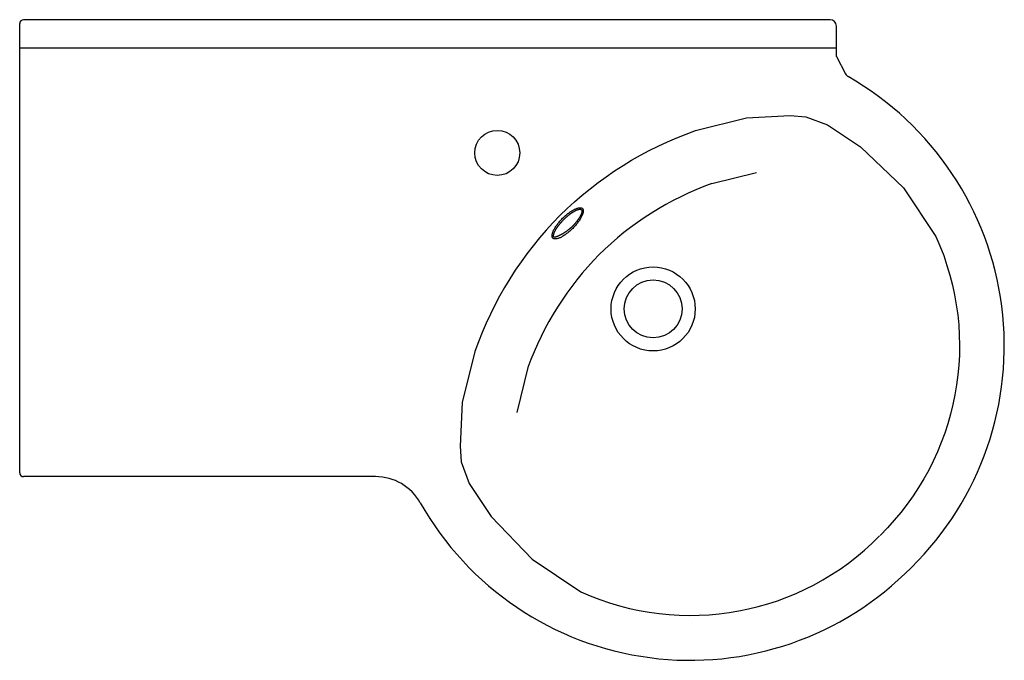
# Model space of a CAD drawing. Header units: millimetres. Extents: x 0 to 0.765, y -0.498 to 0.
import ezdxf

# ---------------------------------------------------------------- set-up
doc = ezdxf.new("R2010")
doc.units = ezdxf.units.MM
doc.layers.add('BLOCKS', color=3, linetype='Continuous')

msp = doc.modelspace()

# ---------------------------------------------------------------- linework, layer by layer
at = {"layer": 'BLOCKS'}
for p, q in [((0.63, 0), (0.003, 0)), ((0, -0.352), (0, -0.003)), ((0.635, -0.02851), (0.635, -0.005)), ((0.635, -0.022), (0, -0.022)), ((0.635, -0.02851), (0.6421, -0.04216)), ((0.53797, -0.12735), (0.57291, -0.11859)), ((0.39514, -0.27018), (0.38638, -0.30512)), ((0.27662, -0.355), (0.003, -0.355))]:
    msp.add_line(p, q, dxfattribs=at)
for points in [[(0.41994, -0.15215, -0.110704), (0.52548, -0.0861), (0.56516, -0.07615), (0.59902, -0.07455), (0.61128, -0.07535), (0.62807, -0.08174), (0.65366, -0.09879), (0.68698, -0.1305), (0.71225, -0.16836, -0.314833), (0.66887, -0.40063)], [(0.41994, -0.15215, 0.110704), (0.35388, -0.25769), (0.34393, -0.29737), (0.34233, -0.33123), (0.34313, -0.34349), (0.34953, -0.36028), (0.36658, -0.38588), (0.39829, -0.4192), (0.43615, -0.44447, 0.314833), (0.66842, -0.40109)]]:
    msp.add_lwpolyline(points, format="xyb", dxfattribs=at)
for points in [[(0.41449, -0.16972, 0), (0.41431, -0.16951, 0), (0.41417, -0.16928, 0), (0.41404, -0.16902, 0), (0.41395, -0.16874, 0), (0.41389, -0.16843, 0), (0.41386, -0.16809, 0), (0.41385, -0.16773, 0), (0.41388, -0.16735, 0), (0.41393, -0.16695, 0), (0.41401, -0.16652, 0), (0.41412, -0.16608, 0), (0.41426, -0.16561, 0), (0.41443, -0.16513, 0), (0.41463, -0.16463, 0), (0.41485, -0.16412, 0), (0.4151, -0.16359, 0), (0.41538, -0.16305, 0), (0.41568, -0.1625, 0), (0.41601, -0.16193, 0), (0.41636, -0.16136, 0), (0.41674, -0.16078, 0), (0.41713, -0.1602, 0), (0.41755, -0.15961, 0), (0.41799, -0.15901, 0), (0.41845, -0.15842, 0), (0.41893, -0.15782, 0), (0.41942, -0.15722, 0), (0.41993, -0.15663, 0), (0.42045, -0.15604, 0), (0.42099, -0.15546, 0), (0.42154, -0.15488, 0), (0.4221, -0.15431, 0), (0.42267, -0.15375, 0), (0.42324, -0.1532, 0), (0.42383, -0.15267, 0), (0.42442, -0.15214, 0), (0.42501, -0.15163, 0), (0.42561, -0.15114, 0), (0.4262, -0.15066, 0), (0.4268, -0.15021, 0), (0.42739, -0.14977, 0), (0.42798, -0.14935, 0), (0.42857, -0.14895, 0), (0.42915, -0.14858, 0), (0.42972, -0.14823, 0), (0.43028, -0.1479, 0), (0.43084, -0.1476, 0), (0.43138, -0.14732, 0), (0.43191, -0.14707, 0), (0.43242, -0.14684, 0), (0.43292, -0.14665, 0), (0.4334, -0.14648, 0), (0.43386, -0.14634, 0), (0.43431, -0.14623, 0), (0.43473, -0.14614, 0), (0.43514, -0.14609, 0), (0.43552, -0.14607, 0), (0.43588, -0.14607, 0), (0.43621, -0.1461, 0), (0.43652, -0.14617, 0), (0.43681, -0.14626, 0), (0.43707, -0.14638, 0), (0.4373, -0.14653, 0), (0.4375, -0.14671, 0), (0.43768, -0.14691, 0), (0.43783, -0.14714, 0), (0.43795, -0.1474, 0), (0.43804, -0.14769, 0), (0.43811, -0.148, 0), (0.43814, -0.14833, 0), (0.43815, -0.14869, 0), (0.43812, -0.14908, 0), (0.43807, -0.14948, 0), (0.43799, -0.1499, 0), (0.43787, -0.15035, 0), (0.43773, -0.15081, 0), (0.43756, -0.1513, 0), (0.43737, -0.15179, 0), (0.43714, -0.15231, 0), (0.43689, -0.15283, 0), (0.43662, -0.15338, 0), (0.43631, -0.15393, 0), (0.43599, -0.15449, 0), (0.43564, -0.15506, 0), (0.43526, -0.15564, 0), (0.43486, -0.15623, 0), (0.43444, -0.15682, 0), (0.43401, -0.15741, 0), (0.43355, -0.15801, 0), (0.43307, -0.15861, 0), (0.43258, -0.1592, 0), (0.43207, -0.1598, 0), (0.43155, -0.16038, 0), (0.43101, -0.16097, 0), (0.43046, -0.16155, 0), (0.4299, -0.16211, 0), (0.42933, -0.16267, 0), (0.42875, -0.16322, 0), (0.42817, -0.16376, 0), (0.42758, -0.16428, 0), (0.42699, -0.16479, 0), (0.42639, -0.16529, 0), (0.4258, -0.16576, 0), (0.4252, -0.16622, 0), (0.42461, -0.16666, 0), (0.42402, -0.16708, 0), (0.42343, -0.16747, 0), (0.42285, -0.16785, 0), (0.42228, -0.1682, 0), (0.42171, -0.16853, 0), (0.42116, -0.16883, 0), (0.42062, -0.16911, 0), (0.42009, -0.16936, 0), (0.41958, -0.16958, 0), (0.41908, -0.16978, 0), (0.4186, -0.16995, 0), (0.41814, -0.17009, 0), (0.41769, -0.1702, 0), (0.41727, -0.17028, 0), (0.41686, -0.17034, 0), (0.41648, -0.17036, 0), (0.41612, -0.17036, 0), (0.41579, -0.17032, 0), (0.41548, -0.17026, 0), (0.41519, -0.17017, 0), (0.41493, -0.17005, 0), (0.4147, -0.1699, 0), (0.41449, -0.16972, 0)], [(0.41533, -0.16888, 0), (0.4153, -0.16885, 0), (0.41528, -0.16881, 0), (0.41525, -0.16877, 0), (0.41523, -0.16873, 0), (0.4152, -0.16868, 0), (0.41518, -0.16862, 0), (0.41516, -0.16856, 0), (0.41515, -0.1685, 0), (0.41513, -0.16843, 0), (0.41512, -0.16836, 0), (0.4151, -0.16828, 0), (0.41509, -0.16819, 0), (0.41509, -0.1681, 0), (0.41508, -0.16801, 0), (0.41508, -0.16791, 0), (0.41508, -0.16781, 0), (0.41508, -0.16771, 0), (0.41509, -0.1676, 0), (0.4151, -0.16748, 0), (0.41511, -0.16736, 0), (0.41512, -0.16724, 0), (0.41514, -0.16711, 0), (0.41516, -0.16698, 0), (0.41519, -0.16684, 0), (0.41522, -0.1667, 0), (0.41525, -0.16655, 0), (0.41529, -0.1664, 0), (0.41533, -0.16625, 0), (0.41538, -0.16609, 0), (0.41542, -0.16593, 0), (0.41548, -0.16576, 0), (0.41554, -0.16559, 0), (0.4156, -0.16542, 0), (0.41567, -0.16524, 0), (0.41574, -0.16506, 0), (0.41582, -0.16487, 0), (0.4159, -0.16468, 0), (0.41599, -0.16449, 0), (0.41608, -0.16429, 0), (0.41618, -0.16409, 0), (0.41628, -0.16389, 0), (0.41639, -0.16368, 0), (0.4165, -0.16347, 0), (0.41662, -0.16327, 0), (0.41674, -0.16305, 0), (0.41687, -0.16284, 0), (0.417, -0.16263, 0), (0.41713, -0.16241, 0), (0.41727, -0.16219, 0), (0.41741, -0.16197, 0), (0.41755, -0.16175, 0), (0.4177, -0.16153, 0), (0.41786, -0.16131, 0), (0.41801, -0.16109, 0), (0.41818, -0.16086, 0), (0.41834, -0.16063, 0), (0.41851, -0.16041, 0), (0.41868, -0.16018, 0), (0.41885, -0.15995, 0), (0.41903, -0.15972, 0), (0.41921, -0.1595, 0), (0.41939, -0.15927, 0), (0.41957, -0.15904, 0), (0.41976, -0.15881, 0), (0.41995, -0.15858, 0), (0.42015, -0.15835, 0), (0.42034, -0.15812, 0), (0.42054, -0.15789, 0), (0.42074, -0.15766, 0), (0.42094, -0.15743, 0), (0.42115, -0.1572, 0), (0.42135, -0.15697, 0), (0.42156, -0.15674, 0), (0.42177, -0.15652, 0), (0.42199, -0.15629, 0), (0.4222, -0.15606, 0), (0.42242, -0.15584, 0), (0.42263, -0.15562, 0), (0.42285, -0.15539, 0), (0.42307, -0.15517, 0), (0.42329, -0.15495, 0), (0.42352, -0.15473, 0), (0.42374, -0.15452, 0), (0.42396, -0.1543, 0), (0.42419, -0.15409, 0), (0.42442, -0.15388, 0), (0.42464, -0.15367, 0), (0.42487, -0.15346, 0), (0.4251, -0.15325, 0), (0.42533, -0.15305, 0), (0.42556, -0.15285, 0), (0.42579, -0.15265, 0), (0.42602, -0.15245, 0), (0.42625, -0.15226, 0), (0.42647, -0.15206, 0), (0.4267, -0.15187, 0), (0.42693, -0.15169, 0), (0.42716, -0.1515, 0), (0.42739, -0.15132, 0), (0.42762, -0.15114, 0), (0.42785, -0.15097, 0), (0.42808, -0.1508, 0), (0.4283, -0.15063, 0), (0.42853, -0.15046, 0), (0.42876, -0.1503, 0), (0.42898, -0.15014, 0), (0.4292, -0.14999, 0), (0.42943, -0.14984, 0), (0.42965, -0.14969, 0), (0.42987, -0.14955, 0), (0.43009, -0.14941, 0), (0.4303, -0.14927, 0), (0.43052, -0.14914, 0), (0.43073, -0.14901, 0), (0.43094, -0.14889, 0), (0.43115, -0.14877, 0), (0.43136, -0.14866, 0), (0.43157, -0.14855, 0), (0.43178, -0.14844, 0), (0.43198, -0.14834, 0), (0.43217, -0.14825, 0), (0.43237, -0.14816, 0), (0.43256, -0.14807, 0), (0.43274, -0.14799, 0), (0.43292, -0.14791, 0), (0.4331, -0.14784, 0), (0.43327, -0.14777, 0), (0.43345, -0.14771, 0), (0.43361, -0.14765, 0), (0.43377, -0.14759, 0), (0.43393, -0.14754, 0), (0.43408, -0.14749, 0), (0.43424, -0.14745, 0), (0.43438, -0.14741, 0), (0.43453, -0.14738, 0), (0.43466, -0.14735, 0), (0.4348, -0.14732, 0), (0.43493, -0.1473, 0), (0.43506, -0.14728, 0), (0.43518, -0.14727, 0), (0.4353, -0.14726, 0), (0.43542, -0.14725, 0), (0.43553, -0.14725, 0), (0.43564, -0.14725, 0), (0.43574, -0.14726, 0), (0.43584, -0.14727, 0), (0.43594, -0.14728, 0), (0.43603, -0.1473, 0), (0.43612, -0.14732, 0), (0.4362, -0.14734, 0), (0.43628, -0.14737, 0), (0.43636, -0.14741, 0), (0.43644, -0.14744, 0), (0.43651, -0.14748, 0), (0.43657, -0.14753, 0), (0.43664, -0.14757, 0), (0.43669, -0.14762, 0), (0.43675, -0.14768, 0), (0.4368, -0.14774, 0), (0.43685, -0.1478, 0), (0.43689, -0.14786, 0), (0.43693, -0.14793, 0), (0.43697, -0.148, 0), (0.437, -0.14808, 0), (0.43703, -0.14816, 0), (0.43705, -0.14824, 0), (0.43707, -0.14832, 0), (0.43709, -0.14841, 0), (0.4371, -0.14851, 0), (0.43711, -0.1486, 0), (0.43712, -0.1487, 0), (0.43712, -0.1488, 0), (0.43712, -0.1489, 0), (0.43711, -0.14901, 0), (0.4371, -0.14912, 0), (0.43709, -0.14924, 0), (0.43708, -0.14935, 0), (0.43706, -0.14947, 0), (0.43703, -0.1496, 0), (0.437, -0.14972, 0), (0.43697, -0.14985, 0), (0.43694, -0.14998, 0), (0.4369, -0.15012, 0), (0.43686, -0.15026, 0), (0.43681, -0.1504, 0), (0.43676, -0.15054, 0), (0.43671, -0.15068, 0), (0.43665, -0.15083, 0), (0.43659, -0.15098, 0), (0.43653, -0.15114, 0), (0.43646, -0.1513, 0), (0.43639, -0.15146, 0), (0.43632, -0.15162, 0), (0.43624, -0.15178, 0), (0.43615, -0.15195, 0), (0.43607, -0.15212, 0), (0.43598, -0.15229, 0), (0.43589, -0.15247, 0), (0.43579, -0.15264, 0), (0.43569, -0.15282, 0), (0.43558, -0.153, 0), (0.43548, -0.15319, 0), (0.43537, -0.15337, 0), (0.43525, -0.15356, 0), (0.43513, -0.15376, 0), (0.43501, -0.15395, 0), (0.43489, -0.15414, 0), (0.43476, -0.15434, 0), (0.43462, -0.15454, 0), (0.43449, -0.15475, 0), (0.43435, -0.15495, 0), (0.43421, -0.15516, 0), (0.43406, -0.15536, 0), (0.43391, -0.15558, 0), (0.43375, -0.15579, 0), (0.4336, -0.156, 0), (0.43344, -0.15622, 0), (0.43327, -0.15644, 0), (0.4331, -0.15666, 0), (0.43293, -0.15688, 0), (0.43276, -0.15711, 0), (0.43258, -0.15733, 0), (0.43239, -0.15756, 0), (0.43221, -0.15779, 0), (0.43202, -0.15802, 0), (0.43183, -0.15825, 0), (0.43163, -0.15848, 0), (0.43143, -0.15871, 0), (0.43124, -0.15894, 0), (0.43103, -0.15916, 0), (0.43083, -0.15938, 0), (0.43062, -0.1596, 0), (0.43042, -0.15982, 0), (0.43021, -0.16003, 0), (0.42999, -0.16025, 0), (0.42978, -0.16046, 0), (0.42957, -0.16067, 0), (0.42935, -0.16088, 0), (0.42913, -0.16108, 0), (0.42891, -0.16128, 0), (0.42869, -0.16148, 0), (0.42847, -0.16168, 0), (0.42825, -0.16188, 0), (0.42802, -0.16207, 0), (0.4278, -0.16227, 0), (0.42758, -0.16245, 0), (0.42735, -0.16264, 0), (0.42712, -0.16283, 0), (0.4269, -0.16301, 0), (0.42667, -0.16319, 0), (0.42644, -0.16337, 0), (0.42621, -0.16354, 0), (0.42599, -0.16371, 0), (0.42576, -0.16388, 0), (0.42553, -0.16405, 0), (0.4253, -0.16422, 0), (0.42508, -0.16438, 0), (0.42485, -0.16454, 0), (0.42462, -0.1647, 0), (0.4244, -0.16485, 0), (0.42417, -0.16501, 0), (0.42395, -0.16516, 0), (0.42372, -0.16531, 0), (0.4235, -0.16545, 0), (0.42328, -0.16559, 0), (0.42306, -0.16573, 0), (0.42284, -0.16587, 0), (0.42262, -0.16601, 0), (0.4224, -0.16614, 0), (0.42219, -0.16626, 0), (0.42197, -0.16639, 0), (0.42176, -0.16652, 0), (0.42155, -0.16664, 0), (0.42134, -0.16675, 0), (0.42113, -0.16687, 0), (0.42093, -0.16698, 0), (0.42073, -0.16709, 0), (0.42053, -0.1672, 0), (0.42033, -0.1673, 0), (0.42013, -0.1674, 0), (0.41994, -0.1675, 0), (0.41975, -0.1676, 0), (0.41956, -0.16769, 0), (0.41937, -0.16778, 0), (0.41919, -0.16786, 0), (0.41901, -0.16795, 0), (0.41883, -0.16803, 0), (0.41866, -0.1681, 0), (0.41849, -0.16818, 0), (0.41832, -0.16825, 0), (0.41816, -0.16832, 0), (0.418, -0.16838, 0), (0.41784, -0.16844, 0), (0.41769, -0.1685, 0), (0.41754, -0.16855, 0), (0.4174, -0.16861, 0), (0.41725, -0.16866, 0), (0.41712, -0.1687, 0), (0.41698, -0.16874, 0), (0.41686, -0.16878, 0), (0.41673, -0.16882, 0), (0.41661, -0.16885, 0), (0.4165, -0.16888, 0), (0.41638, -0.16891, 0), (0.41628, -0.16893, 0), (0.41618, -0.16895, 0), (0.41608, -0.16896, 0), (0.41599, -0.16898, 0), (0.4159, -0.16899, 0), (0.41582, -0.16899, 0), (0.41574, -0.16899, 0), (0.41567, -0.16899, 0), (0.41561, -0.16899, 0), (0.41555, -0.16898, 0), (0.41549, -0.16896, 0), (0.41544, -0.16895, 0), (0.4154, -0.16893, 0), (0.41536, -0.16891, 0), (0.41533, -0.16888, 0)]]:
    msp.add_polyline3d(points, dxfattribs=at)
for centre, radius in [((0.37129, -0.1035), 0.0175), ((0.49247, -0.22468), 0.03268), ((0.49247, -0.22468), 0.0225)]:
    msp.add_circle(centre, radius, dxfattribs=at)
for centre, radius, start, end in [((0.63, -0.005), 0.005, 0, 90), ((0.003, -0.003), 0.003, 90, 180), ((0.64654, -0.03985), 0.005, 207.48483, 240.24096), ((0.52441, -0.25347), 0.24106, 314.47001, 60.24096), ((0.62004, -0.35454), 0.24156, 109.86263, 134.67524), ((0.62233, -0.35226), 0.24156, 135.32476, 160.13737), ((0.003, -0.352), 0.003, 180, 270), ((0.27662, -0.395), 0.04, 29.49496, 90), ((0.52125, -0.25662), 0.24106, 209.49496, 315.52999)]:
    msp.add_arc(centre, radius, start, end, dxfattribs=at)

doc.saveas('drawing.dxf')
